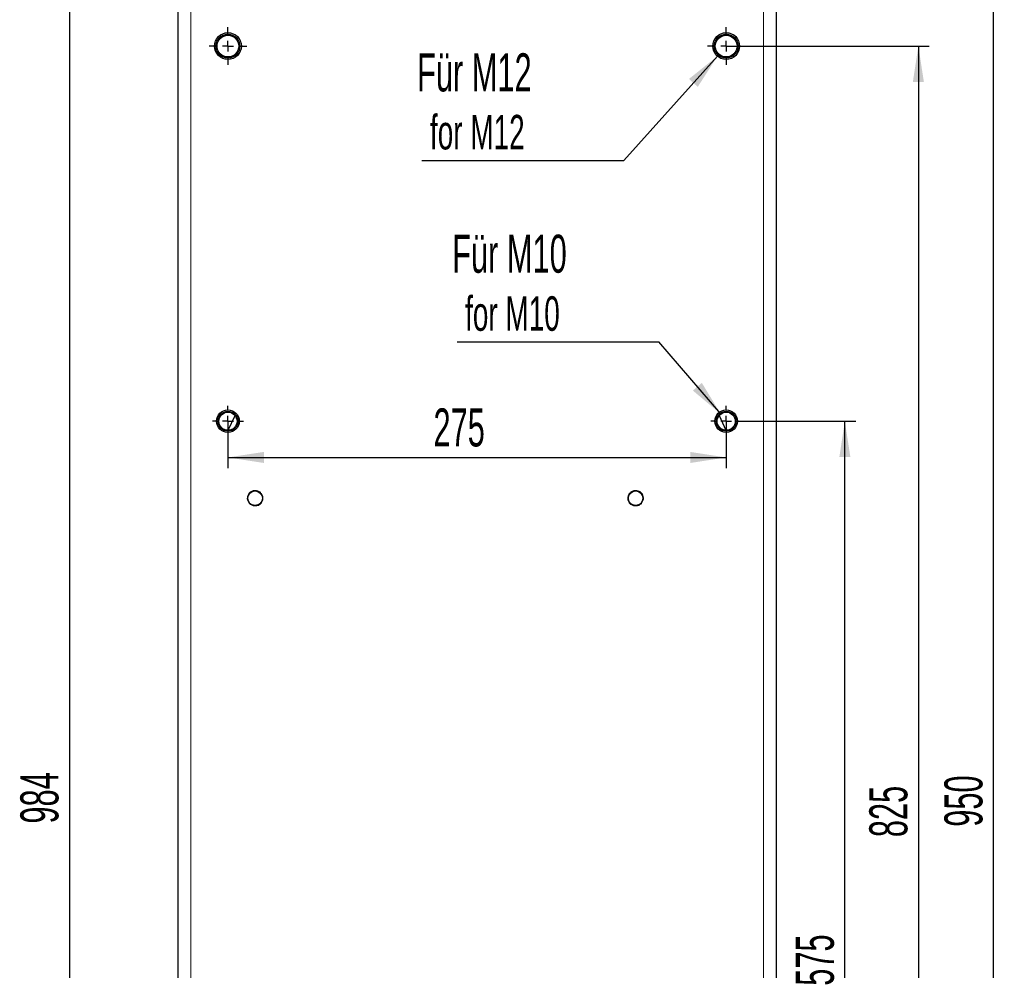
# Model space of a CAD drawing. Header units: millimetres. Extents: x 5 to 418, y 2 to 292.
# Tile 8 of 31: x 60 to 151, y 142 to 229. Entities that reach past the tile are written whole.
import ezdxf

# ---------------------------------------------------------------- set-up
doc = ezdxf.new("R2010")
doc.units = ezdxf.units.MM
doc.layers.add('SLD-0', color=7, linetype='Continuous')
doc.styles.add('SLDTEXTSTYLE0', font='TXT', dxfattribs={"width": 0.605})
doc.dimstyles.new('SLDDIMSTYLE0', dxfattribs={"dimtxt": 3.5, "dimasz": 3.302, "dimexe": 0, "dimexo": 0.0625, "dimgap": 0.875, "dimtad": 1, "dimlfac": 6, "dimrnd": 1e-09, "dimzin": 12, "dimdsep": 46, "dimtxsty": 'SLDTEXTSTYLE0', "dimsah": 1, "dimcen": 0.09, "dimadec": 0, "dimazin": 3, "dimtfac": 1, "dimtofl": 0, "dimtmove": 0, "dimatfit": 3, "dimfxl": 1, "dimfrac": 2, "dimtolj": 1, "dimtzin": 12, "dimarcsym": 0})
doc.dimstyles.new('SLDDIMSTYLE2', dxfattribs={"dimtxt": 0.18, "dimasz": 3.302, "dimexe": 0, "dimexo": 0.0625, "dimgap": 0, "dimtad": 0, "dimtih": 1, "dimtoh": 1, "dimdec": 0, "dimrnd": 1e-09, "dimzin": 0, "dimdsep": 46, "dimtxsty": 'Standard', "dimsah": 1, "dimcen": 0.09, "dimadec": 0, "dimazin": 0, "dimtfac": 3.302, "dimtdec": 0, "dimtofl": 0, "dimtmove": 0, "dimatfit": 3, "dimfxl": 1, "dimfrac": 2, "dimtolj": 1, "dimtzin": 0, "dimarcsym": 0})

# ---------------------------------------------------------------- blocks, each defined once
blk = doc.blocks.new('_D')
at = {"layer": 'SLD-0', "color": 7}
for p, q in [((127.108, 238.304), (151.067, 238.304)), ((150.067, 79.971), (150.067, 238.304)), ((127.108, 79.971), (151.067, 79.971))]:
    blk.add_line(p, q, dxfattribs=at)
for points in [[(150.067, 238.304), (149.559, 235.002), (150.575, 235.002)], [(150.067, 79.971), (150.575, 83.273), (149.559, 83.273)]]:
    blk.add_solid(points, dxfattribs=at)
at = {"layer": 'SLD-0', "color": 7, "insert": (145.555, 155.127), "char_height": 3.5, "attachment_point": 1, "rotation": 90, "style": 'SLDTEXTSTYLE0'}
blk.add_mtext('950', dxfattribs=at)
blk = doc.blocks.new('_D_4')
at = {"layer": 'SLD-0', "color": 7}
for p, q in [((75.567, 241.429), (64.067, 241.429)), ((65.067, 241.429), (65.067, 77.429)), ((75.567, 77.429), (64.067, 77.429))]:
    blk.add_line(p, q, dxfattribs=at)
for points in [[(65.067, 241.429), (64.559, 238.127), (65.575, 238.127)], [(65.067, 77.429), (65.575, 80.731), (64.559, 80.731)]]:
    blk.add_solid(points, dxfattribs=at)
at = {"layer": 'SLD-0', "color": 7, "insert": (60.555, 155.419), "char_height": 3.5, "attachment_point": 1, "rotation": 90, "style": 'SLDTEXTSTYLE0'}
blk.add_mtext('984', dxfattribs=at)
blk = doc.blocks.new('_D_5')
at = {"layer": 'SLD-0', "color": 7}
for p, q in [((126.9, 192.429), (137.399, 192.429)), ((136.399, 96.596), (136.399, 192.429)), ((125.483, 96.596), (137.399, 96.596))]:
    blk.add_line(p, q, dxfattribs=at)
for points in [[(136.399, 192.429), (135.891, 189.127), (136.907, 189.127)], [(136.399, 96.596), (136.907, 99.898), (135.891, 99.898)]]:
    blk.add_solid(points, dxfattribs=at)
at = {"layer": 'SLD-0', "color": 7, "insert": (131.887, 140.502), "char_height": 3.5, "attachment_point": 1, "rotation": 90, "style": 'SLDTEXTSTYLE0'}
blk.add_mtext('575', dxfattribs=at)
blk = doc.blocks.new('_D_6')
at = {"layer": 'SLD-0', "color": 7}
for p, q in [((125.483, 226.929), (144.161, 226.929)), ((143.161, 226.929), (143.161, 89.429)), ((127.217, 89.429), (144.161, 89.429))]:
    blk.add_line(p, q, dxfattribs=at)
for points in [[(143.161, 226.929), (142.653, 223.627), (143.669, 223.627)], [(143.161, 89.429), (143.669, 92.731), (142.653, 92.731)]]:
    blk.add_solid(points, dxfattribs=at)
at = {"layer": 'SLD-0', "color": 7, "insert": (138.649, 154.169), "char_height": 3.5, "attachment_point": 1, "rotation": 90, "style": 'SLDTEXTSTYLE0'}
blk.add_mtext('825', dxfattribs=at)
blk = doc.blocks.new('_D_7')
at = {"layer": 'SLD-0', "color": 7}
for p, q in [((79.65, 192.429), (79.65, 188.095)), ((125.483, 192.429), (125.483, 188.095)), ((79.65, 189.095), (125.483, 189.095))]:
    blk.add_line(p, q, dxfattribs=at)
for points in [[(79.65, 189.095), (82.952, 188.587), (82.952, 189.603)], [(125.483, 189.095), (122.181, 189.603), (122.181, 188.587)]]:
    blk.add_solid(points, dxfattribs=at)
at = {"layer": 'SLD-0', "color": 7, "insert": (98.556, 193.607), "char_height": 3.5, "attachment_point": 1, "style": 'SLDTEXTSTYLE0'}
blk.add_mtext('275', dxfattribs=at)
blk = doc.blocks.new('SW_NOTE_0_4')
at = {"layer": 'SLD-0', "color": 0}
blk.add_line((-18.553, 0), (0, 0), dxfattribs=at)
at = {"layer": 'SLD-0', "color": 0, "attachment_point": 1, "style": 'SLDTEXTSTYLE0'}
for s, insert, char_height in [('Für M12', (-19.007, 9.849), 3.5), ('for M12', (-17.817, 4.184), 3.175)]:
    blk.add_mtext(s, dxfattribs=dict(at, insert=insert, char_height=char_height))
blk = doc.blocks.new('SW_NOTE_0_5')
at = {"layer": 'SLD-0', "color": 0}
blk.add_line((-18.553, 0), (0, 0), dxfattribs=at)
at = {"layer": 'SLD-0', "color": 0, "attachment_point": 1, "style": 'SLDTEXTSTYLE0'}
for s, insert, char_height in [('Für M10', (-19.018, 9.854), 3.5), ('for M10', (-17.828, 4.189), 3.175)]:
    blk.add_mtext(s, dxfattribs=dict(at, insert=insert, char_height=char_height))
blk = doc.blocks.new('SW_CENTERMARKSYMBOL_4')
at = {"layer": 'SLD-0', "color": 0}
for p, q in [((0, 1), (0, 1.733)), ((-1, 0), (-1.733, 0)), ((0, 0), (-0.5, 0)), ((0, 0), (0, 0.5)), ((0, 0), (0, -0.5)), ((0, 0), (0.5, 0)), ((1, 0), (1.733, 0)), ((0, -1), (0, -1.733))]:
    blk.add_line(p, q, dxfattribs=at)
blk = doc.blocks.new('SW_CENTERMARKSYMBOL_5')
at = {"layer": 'SLD-0', "color": 0}
for p, q in [((0, 1), (0, 1.733)), ((-1, 0), (-1.733, 0)), ((0, 0), (-0.5, 0)), ((0, 0), (0, 0.5)), ((0, 0), (0, -0.5)), ((0, 0), (0.5, 0)), ((1, 0), (1.733, 0)), ((0, -1), (0, -1.733))]:
    blk.add_line(p, q, dxfattribs=at)
blk = doc.blocks.new('SW_CENTERMARKSYMBOL_6')
at = {"layer": 'SLD-0', "color": 0}
for p, q in [((0, 1), (0, 1.417)), ((-1, 0), (-1.417, 0)), ((0, 0), (-0.5, 0)), ((0, 0), (0, 0.5)), ((0, 0), (0, -0.5)), ((0, 0), (0.5, 0)), ((1, 0), (1.417, 0)), ((0, -1), (0, -1.417))]:
    blk.add_line(p, q, dxfattribs=at)
blk = doc.blocks.new('SW_CENTERMARKSYMBOL_7')
at = {"layer": 'SLD-0', "color": 0}
for p, q in [((0, 1), (0, 1.417)), ((-1, 0), (-1.417, 0)), ((0, 0), (-0.5, 0)), ((0, 0), (0, 0.5)), ((0, 0), (0, -0.5)), ((0, 0), (0.5, 0)), ((1, 0), (1.417, 0)), ((0, -1), (0, -1.417))]:
    blk.add_line(p, q, dxfattribs=at)

msp = doc.modelspace()

# ---------------------------------------------------------------- linework, layer by layer
at = {"color": 7, "linetype": 'Continuous', "lineweight": 25}
for p, q in [((75.0665, 84.9291), (75.0665, 231.5958)), ((130.0665, 231.5958), (130.0665, 84.9291)), ((79.6716, 191.5961), (80.302, 192.948)), ((124.8311, 192.948), (125.4615, 191.5961))]:
    msp.add_line(p, q, dxfattribs=at)
at = {"color": 7, "linetype": 'Continuous', "lineweight": 18}
for p, q in [((76.2332, 231.5958), (76.2332, 84.9291)), ((128.8999, 84.9291), (128.8999, 231.5958))]:
    msp.add_line(p, q, dxfattribs=at)
at = {"color": 7, "linetype": 'Continuous', "lineweight": 25}
for centre, radius in [((79.6499, 226.9291), 1.2333), ((79.6499, 226.9291), 1.1), ((79.6499, 226.9291), 1), ((125.4832, 226.9291), 1.2333), ((125.4832, 226.9291), 1.1), ((125.4832, 226.9291), 1), ((79.6499, 192.4291), 1.0417), ((79.6499, 192.4291), 0.9167), ((79.6499, 192.4291), 0.8333), ((125.4832, 192.4291), 1.0417), ((125.4832, 192.4291), 0.9167), ((125.4832, 192.4291), 0.8333), ((82.1499, 185.3458), 0.6667), ((117.1499, 185.3458), 0.6667)]:
    msp.add_circle(centre, radius, dxfattribs=at)
at = {"color": 7, "linetype": 'Continuous', "lineweight": 18}
for points, knots in [([(82.0383, 184.6345), (81.9469, 184.6598), (81.7641, 184.7104), (81.5531, 184.912), (81.4318, 185.1719), (81.42, 185.4602), (81.5194, 185.7312), (81.7145, 185.9415), (81.9771, 186.0688), (82.1666, 186.061), (82.2614, 186.0571)], [0, 0, 0, 0, 0.1250001, 0.2500001, 0.3749999, 0.4999998, 0.6249997, 0.7499998, 0.8750002, 1, 1, 1, 1]), ([(82.2614, 186.0571), (82.3528, 186.0318), (82.5357, 185.9813), (82.7467, 185.7796), (82.868, 185.5197), (82.8797, 185.2314), (82.7803, 184.9605), (82.5852, 184.7501), (82.3227, 184.6228), (82.1331, 184.6306), (82.0383, 184.6345)], [0, 0, 0, 0, 0.1249996, 0.25, 0.3749996, 0.4999994, 0.6250002, 0.7499999, 0.8750002, 1, 1, 1, 1]), ([(117.0383, 184.6345), (116.9469, 184.6598), (116.7641, 184.7104), (116.5531, 184.912), (116.4318, 185.1719), (116.42, 185.4602), (116.5194, 185.7312), (116.7145, 185.9415), (116.9771, 186.0688), (117.1666, 186.061), (117.2614, 186.0571)], [0, 0, 0, 0, 0.1250001, 0.2500005, 0.3750001, 0.4999999, 0.6249998, 0.7500003, 0.8749996, 1, 1, 1, 1]), ([(117.2614, 186.0571), (117.3528, 186.0318), (117.5357, 185.9813), (117.7467, 185.7796), (117.868, 185.5197), (117.8797, 185.2314), (117.7803, 184.9605), (117.5852, 184.7501), (117.3227, 184.6228), (117.1331, 184.6306), (117.0383, 184.6345)], [0, 0, 0, 0, 0.1249996, 0.25, 0.3749996, 0.4999994, 0.6250002, 0.7499999, 0.8750002, 1, 1, 1, 1])]:
    msp.add_open_spline(points, degree=3, knots=knots, dxfattribs=at)

# ---------------------------------------------------------------- block references
at = {"layer": 'SLD-0', "color": 7}
for name, p in [('SW_CENTERMARKSYMBOL_4', (79.6499, 226.9291)), ('SW_CENTERMARKSYMBOL_5', (125.4832, 226.9291)), ('SW_NOTE_0_4', (116.0522, 216.4163)), ('SW_NOTE_0_5', (119.2935, 199.7296)), ('SW_CENTERMARKSYMBOL_6', (79.6499, 192.4291)), ('SW_CENTERMARKSYMBOL_7', (125.4832, 192.4291))]:
    msp.add_blockref(name, p, dxfattribs=at)

# ---------------------------------------------------------------- dimensions: what is measured, and where the dimension line sits
for base, p1, p2, picture, middle in [((65.0665, 77.4291), (75.5665, 241.4291), (75.5665, 77.4291), '_D_4', (65.0665, 159.4291)), ((150.0665, 238.3041), (127.1082, 79.9708), (127.1082, 238.3041), '_D', (150.0665, 159.1375)), ((143.161, 89.4291), (125.4832, 226.9291), (127.2165, 89.4291), '_D_6', (143.161, 158.1791)), ((136.3986, 192.4291), (125.4832, 96.5958), (126.8999, 192.4291), '_D_5', (136.3986, 144.5125))]:
    dim = msp.add_linear_dim(base=base, p1=p1, p2=p2, angle=90, dimstyle='SLDDIMSTYLE0', dxfattribs=at)
    dim.commit()
    dim.dimension.update_dxf_attribs({"geometry": picture, "text_midpoint": middle, "dimtype": 160})
dim = msp.add_linear_dim(base=(125.4832, 189.0952), p1=(79.6499, 192.4291), p2=(125.4832, 192.4291), dimstyle='SLDDIMSTYLE0', dxfattribs=at)
dim.commit()
dim.dimension.update_dxf_attribs({"geometry": '_D_7', "text_midpoint": (102.5665, 189.0952), "dimtype": 160})

# ---------------------------------------------------------------- leaders
for points in [[(124.6735, 225.9988), (116.0522, 216.4163)], [(124.9793, 193.0929), (119.2935, 199.7296)]]:
    msp.add_leader(points, dimstyle='SLDDIMSTYLE2', dxfattribs=at)

doc.saveas('drawing.dxf')
